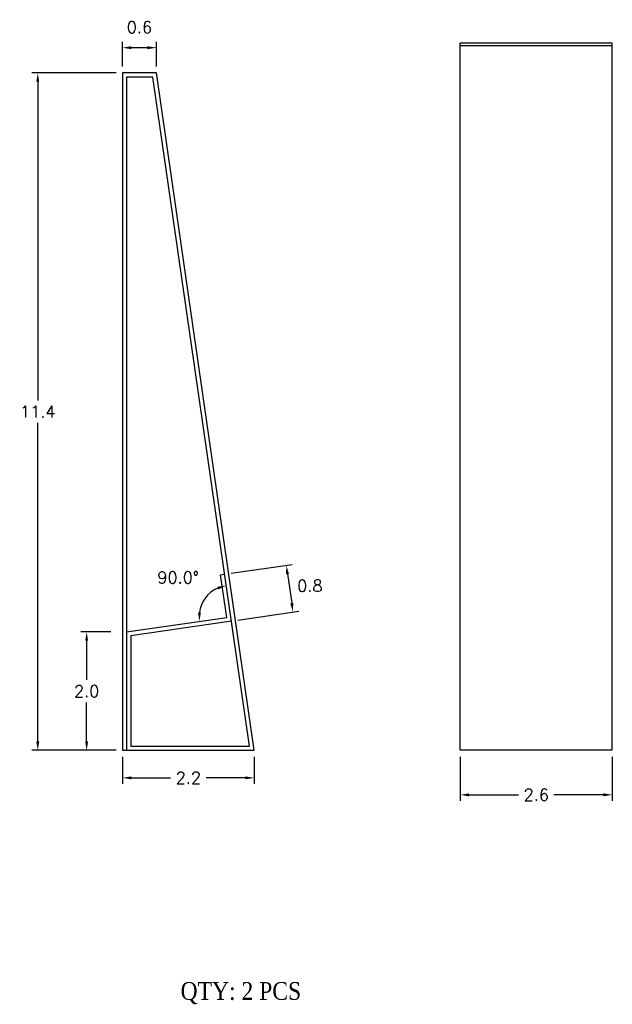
# Model space of a CAD drawing. Extents: x -62 to -52, y -92.9 to -76.3.
import ezdxf

# ---------------------------------------------------------------- set-up
doc = ezdxf.new("R2010")
doc.units = 0
doc.header["$LTSCALE"] = 1.28622
doc.header["$MEASUREMENT"] = 0
doc.layers.get('0').update_dxf_attribs({"linetype": 'CONTINUOUS'})
doc.layers.get('Defpoints').update_dxf_attribs({"linetype": 'CONTINUOUS'})
doc.styles.get("Standard").update_dxf_attribs({"font": 'romans.shx'})
doc.dimstyles.get("Standard").update_dxf_attribs({"dimtxt": 0.2, "dimasz": 0.15, "dimexe": 0.1, "dimexo": 0.11, "dimgap": 0.09, "dimtad": 0, "dimtih": 1, "dimtoh": 1, "dimdec": 1, "dimzin": 0, "dimdsep": 46, "dimtxsty": 'Standard', "dimcen": 0.11, "dimclrd": 5, "dimclre": 98, "dimclrt": 7, "dimadec": 1, "dimazin": 0, "dimtfac": 1, "dimtdec": 1, "dimtofl": 0, "dimtmove": 2, "dimatfit": 3, "dimfxl": 0, "dimtolj": 1, "dimtzin": 0, "dimarcsym": 0})

# ---------------------------------------------------------------- blocks, each defined once
blk = doc.blocks.new('*D5')
at = {"color": 5, "lineweight": -2}
blk.add_arc((-58.423, -86.376), 0.534, 114.3549, 172.0892, dxfattribs=at)
at = {"color": 5}
for points in [[(-58.65, -85.865), (-58.636, -85.913), (-58.499, -85.847)], [(-58.927, -86.302), (-58.977, -86.302), (-58.952, -86.452)]]:
    blk.add_solid(points, dxfattribs=at)
at = {"layer": 'Defpoints', "color": 0}
for p in [(-59.741, -77.254), (-58.754, -85.956), (-58.492, -86.386), (-60.182, -86.63), (-58.107, -88.56)]:
    blk.add_point(p, dxfattribs=at)
at = {"color": 7, "insert": (-59.312, -85.711), "char_height": 0.2, "attachment_point": 5}
blk.add_mtext('\\A1;90.0°', dxfattribs=at)
blk = doc.blocks.new('*D3')
at = {"color": 98, "lineweight": -2}
for p, q in [((-60.252, -88.74), (-60.252, -89.196)), ((-58.026, -88.74), (-58.026, -89.196))]:
    blk.add_line(p, q, dxfattribs=at)
at = {"color": 5, "lineweight": -2}
for p, q in [((-60.102, -89.096), (-59.439, -89.096)), ((-58.176, -89.096), (-58.84, -89.096))]:
    blk.add_line(p, q, dxfattribs=at)
at = {"color": 5}
for points in [[(-60.102, -89.071), (-60.102, -89.121), (-60.252, -89.096)], [(-58.176, -89.071), (-58.176, -89.121), (-58.026, -89.096)]]:
    blk.add_solid(points, dxfattribs=at)
at = {"layer": 'Defpoints', "color": 0}
for p in [(-60.252, -88.63), (-58.026, -88.63), (-58.026, -89.096)]:
    blk.add_point(p, dxfattribs=at)
at = {"color": 7, "insert": (-59.139, -89.096), "char_height": 0.2, "attachment_point": 5}
blk.add_mtext('\\A1;2.2', dxfattribs=at)
blk = doc.blocks.new('*D2')
at = {"color": 98, "lineweight": -2}
for p, q in [((-60.362, -77.184), (-61.784, -77.184)), ((-60.362, -88.63), (-61.784, -88.63))]:
    blk.add_line(p, q, dxfattribs=at)
at = {"color": 5, "lineweight": -2}
for p, q in [((-61.684, -77.334), (-61.684, -82.717)), ((-61.684, -88.48), (-61.684, -83.097))]:
    blk.add_line(p, q, dxfattribs=at)
at = {"color": 5}
for points in [[(-61.709, -77.334), (-61.659, -77.334), (-61.684, -77.184)], [(-61.709, -88.48), (-61.659, -88.48), (-61.684, -88.63)]]:
    blk.add_solid(points, dxfattribs=at)
at = {"layer": 'Defpoints', "color": 0}
for p in [(-60.252, -77.184), (-61.684, -88.63), (-60.252, -88.63)]:
    blk.add_point(p, dxfattribs=at)
at = {"color": 7, "insert": (-61.684, -82.907), "char_height": 0.2, "attachment_point": 5}
blk.add_mtext('\\A1;11.4', dxfattribs=at)
blk = doc.blocks.new('*D0')
at = {"color": 98, "lineweight": -2}
for p, q in [((-60.451, -86.63), (-60.958, -86.63)), ((-60.451, -88.63), (-60.958, -88.63))]:
    blk.add_line(p, q, dxfattribs=at)
at = {"color": 5, "lineweight": -2}
for p, q in [((-60.858, -86.78), (-60.858, -87.44)), ((-60.858, -88.48), (-60.858, -87.82))]:
    blk.add_line(p, q, dxfattribs=at)
at = {"color": 5}
for points in [[(-60.883, -86.78), (-60.833, -86.78), (-60.858, -86.63)], [(-60.883, -88.48), (-60.833, -88.48), (-60.858, -88.63)]]:
    blk.add_solid(points, dxfattribs=at)
at = {"layer": 'Defpoints', "color": 0}
for p in [(-60.858, -86.63), (-60.341, -86.63), (-60.341, -88.63)]:
    blk.add_point(p, dxfattribs=at)
at = {"color": 7, "insert": (-60.858, -87.63), "char_height": 0.2, "attachment_point": 5}
blk.add_mtext('\\A1;2.0', dxfattribs=at)
blk = doc.blocks.new('*D4')
at = {"color": 98, "lineweight": -2}
for p, q in [((-60.252, -77.074), (-60.252, -76.658)), ((-59.68, -77.074), (-59.68, -76.658))]:
    blk.add_line(p, q, dxfattribs=at)
at = {"color": 5, "lineweight": -2}
blk.add_line((-59.83, -76.758), (-60.102, -76.758), dxfattribs=at)
at = {"color": 5}
for points in [[(-60.102, -76.733), (-60.102, -76.783), (-60.252, -76.758)], [(-59.83, -76.733), (-59.83, -76.783), (-59.68, -76.758)]]:
    blk.add_solid(points, dxfattribs=at)
at = {"layer": 'Defpoints', "color": 0}
for p in [(-60.252, -76.758), (-60.252, -77.184), (-59.68, -77.184)]:
    blk.add_point(p, dxfattribs=at)
at = {"color": 7, "insert": (-59.966, -76.413), "char_height": 0.2, "attachment_point": 5}
blk.add_mtext('\\A1;0.6', dxfattribs=at)
blk = doc.blocks.new('*D1')
at = {"color": 98, "lineweight": -2}
for p, q in [((-54.545, -88.74), (-54.545, -89.483)), ((-51.975, -88.74), (-51.975, -89.483))]:
    blk.add_line(p, q, dxfattribs=at)
at = {"color": 5, "lineweight": -2}
for p, q in [((-54.395, -89.383), (-53.56, -89.383)), ((-52.125, -89.383), (-52.961, -89.383))]:
    blk.add_line(p, q, dxfattribs=at)
at = {"color": 5}
for points in [[(-54.395, -89.358), (-54.395, -89.408), (-54.545, -89.383)], [(-52.125, -89.358), (-52.125, -89.408), (-51.975, -89.383)]]:
    blk.add_solid(points, dxfattribs=at)
at = {"layer": 'Defpoints', "color": 0}
for p in [(-54.545, -88.63), (-51.975, -88.63), (-54.545, -89.383)]:
    blk.add_point(p, dxfattribs=at)
at = {"color": 7, "insert": (-53.26, -89.383), "char_height": 0.2, "attachment_point": 5}
blk.add_mtext('\\A1;2.6', dxfattribs=at)
blk = doc.blocks.new('*D6')
at = {"color": 98, "lineweight": -2}
for p, q in [((-58.418, -85.638), (-57.386, -85.488)), ((-58.304, -86.429), (-57.272, -86.28))]:
    blk.add_line(p, q, dxfattribs=at)
at = {"color": 5, "lineweight": -2}
blk.add_line((-57.464, -85.651), (-57.392, -86.146), dxfattribs=at)
at = {"color": 5}
for points in [[(-57.439, -85.648), (-57.488, -85.655), (-57.485, -85.503)], [(-57.367, -86.142), (-57.417, -86.15), (-57.371, -86.294)]]:
    blk.add_solid(points, dxfattribs=at)
at = {"layer": 'Defpoints', "color": 0}
for p in [(-58.527, -85.653), (-57.371, -86.294), (-58.413, -86.445)]:
    blk.add_point(p, dxfattribs=at)
at = {"color": 7, "insert": (-57.086, -85.849), "char_height": 0.2, "attachment_point": 5}
blk.add_mtext('\\A1;0.8', dxfattribs=at)

msp = doc.modelspace()

# ---------------------------------------------------------------- linework, layer by layer
for p, q in [((-54.545, -88.63), (-54.545, -76.68)), ((-51.975, -76.68), (-54.545, -76.68)), ((-51.975, -88.63), (-51.975, -76.68)), ((-51.975, -76.729), (-54.545, -76.729)), ((-60.182, -77.254), (-60.182, -88.63)), ((-59.741, -77.254), (-60.182, -77.254)), ((-58.107, -88.56), (-59.741, -77.254)), ((-58.597, -85.663), (-58.527, -85.653)), ((-58.492, -86.386), (-58.597, -85.663)), ((-60.182, -86.63), (-58.492, -86.386)), ((-60.112, -86.691), (-58.413, -86.445)), ((-60.112, -86.691), (-60.112, -88.56)), ((-60.112, -88.56), (-58.677, -88.56)), ((-58.677, -88.56), (-58.107, -88.56)), ((-51.975, -88.63), (-54.545, -88.63))]:
    msp.add_line(p, q)
at = {"flags": 128}
msp.add_lwpolyline([(-59.68, -77.184), (-60.252, -77.184), (-60.252, -88.63), (-58.677, -88.63), (-58.026, -88.63)], close=True, dxfattribs=at)

# ---------------------------------------------------------------- texts
at = {"insert": (-59.271, -92.547), "char_height": 0.3, "width": 11.8661, "attachment_point": 1}
msp.add_mtext('{\\fGaramond|b0|i0|c0|p18;QTY: 2 PCS}', dxfattribs=at)

# ---------------------------------------------------------------- dimensions: what is measured, and where the dimension line sits
for base, p1, p2, picture, middle in [((-60.252, -76.758), (-59.68, -77.184), (-60.252, -77.184), '*D4', (-59.966, -76.413)), ((-58.026, -89.096), (-60.252, -88.63), (-58.026, -88.63), '*D3', (-59.139, -89.096))]:
    dim = msp.add_linear_dim(base=base, p1=p1, p2=p2, dimstyle='Standard')
    dim.commit()
    dim.dimension.update_dxf_attribs({"geometry": picture, "text_midpoint": middle})
dim = msp.add_linear_dim(base=(-61.684, -88.63), p1=(-60.252, -77.184), p2=(-60.252, -88.63), angle=90, dimstyle='Standard')
dim.commit()
dim.dimension.update_dxf_attribs({"geometry": '*D2', "text_midpoint": (-61.684, -82.907)})
dim = msp.add_angular_dim_2l(base=(-58.754, -85.956), line1=((-58.107, -88.56), (-59.741, -77.254)), line2=((-60.182, -86.63), (-58.492, -86.386)), dimstyle='Standard')
dim.commit()
dim.dimension.update_dxf_attribs({"geometry": '*D5', "text_midpoint": (-59.312, -85.711)})
dim = msp.add_aligned_dim(p1=(-58.527, -85.653), p2=(-58.413, -86.445), distance=1.053, dimstyle='Standard')
dim.commit()
dim.dimension.update_dxf_attribs({"geometry": '*D6', "text_midpoint": (-57.086, -85.849)})
at = {"color": 2}
for base, p1, p2, angle, picture, middle in [((-60.858, -86.63), (-60.341, -88.63), (-60.341, -86.63), 90, '*D0', (-60.858, -87.63)), ((-54.545, -89.383), (-51.975, -88.63), (-54.545, -88.63), 180, '*D1', (-53.26, -89.383))]:
    dim = msp.add_linear_dim(base=base, p1=p1, p2=p2, angle=angle, dimstyle='Standard', dxfattribs=at)
    dim.commit()
    dim.dimension.update_dxf_attribs({"geometry": picture, "text_midpoint": middle})

doc.saveas('drawing.dxf')
